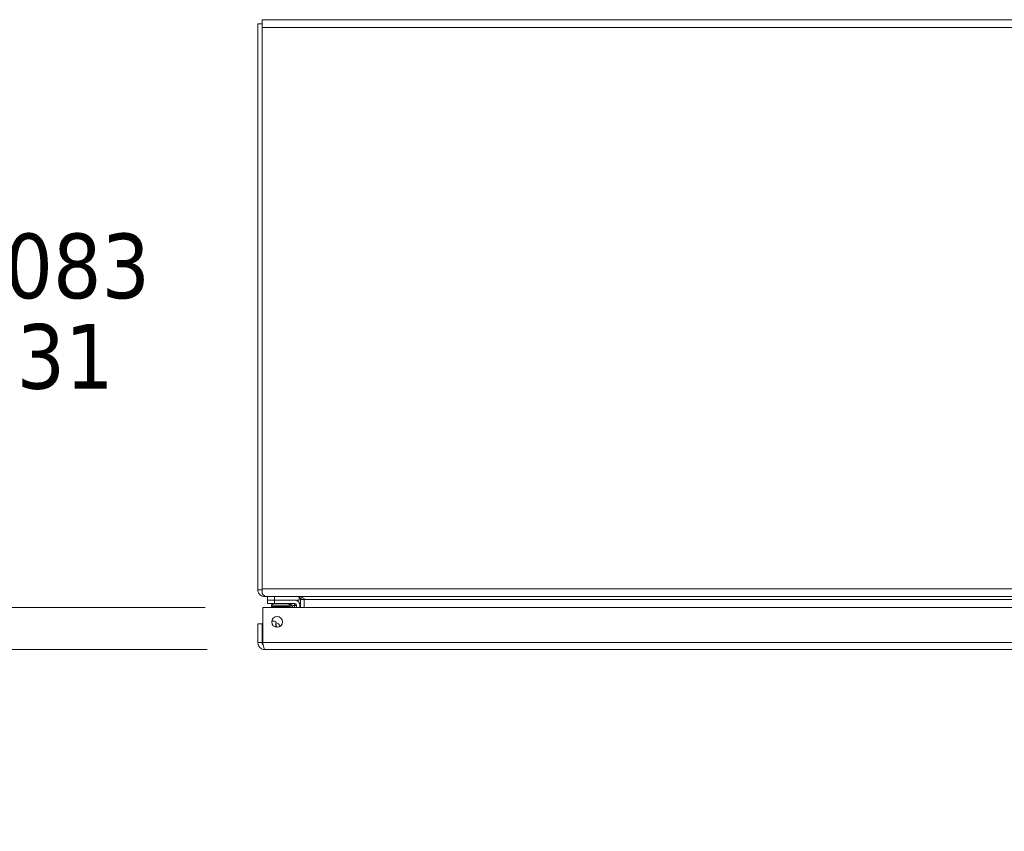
# Model space of a CAD drawing. Header units: inches. Extents: x 8 to 265, y 5 to 155.
# Tile 84 of 152: x 43 to 60, y 141 to 155. Entities that reach past the tile are written whole.
import ezdxf

# ---------------------------------------------------------------- set-up
doc = ezdxf.new("R2010")
doc.units = ezdxf.units.IN
doc.header["$LTSCALE"] = 16
doc.header["$MEASUREMENT"] = 0
for name, color, linetype, lineweight in [('Dimension (ANSI)', 7, 'Continuous', 5), ('Visible (ANSI)', 7, 'Continuous', 5), ('Visible Narrow (ANSI)', 7, 'Continuous', 5)]:
    doc.layers.add(name, color=color, linetype=linetype, lineweight=lineweight)
doc.styles.add('TAHOMA', font='tahoma.ttf')
doc.dimstyles.new('Default (ANSI)', dxfattribs={"dimscale": 16, "dimtxt": 0.07, "dimasz": 0.098425, "dimexe": 0.125, "dimexo": 0.0625, "dimgap": 0.031496, "dimtad": 0, "dimtih": 1, "dimtoh": 1, "dimrnd": 1e-08, "dimzin": 0, "dimdsep": 46, "dimtxsty": 'TAHOMA', "dimcen": 0.09, "dimdle": 0.393701, "dimclrd": 256, "dimclre": 256, "dimclrt": 256, "dimadec": 0, "dimazin": 0, "dimtfac": 1, "dimtofl": 0, "dimtmove": 0, "dimatfit": 3, "dimfxl": 1, "dimtolj": 1, "dimtzin": 0, "dimlwd": -1, "dimlwe": -1, "dimarcsym": 0})

# ---------------------------------------------------------------- blocks, each defined once
blk = doc.blocks.new('*D6')
at = {"layer": 'Defpoints', "color": 0, "transparency": 16777216}
for p in [(35.267, 144.406), (47.051, 144.406), (47.087, 143.676)]:
    blk.add_point(p, dxfattribs=at)
at = {"layer": 'Dimension (ANSI)', "transparency": 16777216}
for p, q in [((35.267, 145.98), (35.267, 149.542)), ((35.267, 149.542), (36.842, 149.542)), ((46.051, 144.406), (33.267, 144.406)), ((46.087, 143.676), (33.267, 143.676)), ((35.267, 142.101), (35.267, 140.526))]:
    blk.add_line(p, q, dxfattribs=at)
for points in [[(35.004, 145.98), (35.529, 145.98), (35.267, 144.406)], [(35.004, 142.101), (35.529, 142.101), (35.267, 143.676)]]:
    blk.add_solid(points, dxfattribs=at)
at = {"layer": 'Dimension (ANSI)', "transparency": 16777216, "insert": (41.182, 149.542), "char_height": 1.12, "attachment_point": 5, "style": 'TAHOMA'}
blk.add_mtext('\\A1;0.73\\S+0.083^ -0.031;', dxfattribs=at)

msp = doc.modelspace()

# ---------------------------------------------------------------- linework, layer by layer
at = {"layer": 'Visible (ANSI)'}
for p, q in [((47.0393, 154.5931), (106.8913, 154.5931)), ((47.0393, 154.5931), (47.0393, 154.4566)), ((46.9653, 154.5191), (46.9653, 144.7139)), ((46.9653, 154.5191), (47.0393, 154.5191)), ((47.0393, 144.7296), (47.0393, 154.4566)), ((46.9654, 144.7083), (47.0393, 144.7117)), ((47.0393, 144.7296), (47.0393, 144.6494)), ((47.0824, 144.6066), (47.0819, 144.5931)), ((47.0862, 144.6042), (47.0862, 144.5931)), ((47.1216, 144.5931), (47.0862, 144.5931)), ((106.8089, 144.5931), (47.1216, 144.5931)), ((47.1313, 144.5931), (47.1313, 144.5311)), ((47.2563, 144.5311), (47.1313, 144.5311)), ((47.2563, 144.5311), (47.1313, 144.5311)), ((47.1313, 144.472), (47.1313, 144.5311)), ((47.2563, 144.5311), (47.6813, 144.5311)), ((47.2563, 144.5311), (47.6083, 144.5311)), ((47.6813, 144.5862), (47.6813, 144.5311)), ((47.7473, 144.5721), (47.702, 144.5591)), ((47.7038, 144.4056), (47.7038, 144.5462)), ((47.7693, 144.5591), (47.7693, 144.5462)), ((47.7693, 144.5462), (47.7693, 144.4056)), ((47.0513, 143.7964), (47.0513, 144.4056)), ((47.0513, 144.4056), (76.6312, 144.4056)), ((47.1313, 144.472), (47.2563, 144.472)), ((47.2301, 144.472), (47.2053, 144.4434)), ((47.5253, 144.4434), (47.2053, 144.4434)), ((47.2053, 144.4211), (47.2053, 144.4434)), ((47.5253, 144.4211), (47.2053, 144.4211)), ((47.6083, 144.472), (47.2563, 144.472)), ((47.5007, 144.4716), (47.5253, 144.4434)), ((47.5253, 144.4211), (47.5253, 144.4434)), ((47.5817, 144.4056), (47.5299, 144.4574)), ((47.6352, 144.4056), (47.6352, 144.4451)), ((47.6943, 144.4451), (47.6943, 144.4056)), ((47.0403, 144.1243), (46.9663, 144.1243)), ((46.9663, 144.1243), (46.9663, 143.7964)), ((47.0403, 143.7964), (47.0403, 144.1243)), ((47.2803, 144.1594), (47.2803, 144.0639)), ((47.0403, 143.7964), (46.9663, 143.7964)), ((76.5954, 143.6756), (47.0871, 143.6756))]:
    msp.add_line(p, q, dxfattribs=at)
msp.add_circle((47.3013, 144.1556), 0.094, dxfattribs=at)
for centre, radius, start, end in [((47.0862, 144.7139), 0.1209, 180, 182.669), ((47.6083, 144.4451), 0.086, 0, 90), ((47.6569, 144.5462), 0.0469, 0, 16.03297), ((47.4945, 144.422), 0.05, 45, 90), ((47.6083, 144.4451), 0.0269, 0, 90), ((47.2253, 143.9996), 0.1555, 31.3983, 69.28799), ((47.2253, 143.9996), 0.0965, 40.01868, 49.45924)]:
    msp.add_arc(centre, radius, start, end, dxfattribs=at)
for points, knots in [([(47.0819, 144.5931), (47.0626, 144.5938), (47.0355, 144.6009), (47.0137, 144.6172), (46.9915, 144.6338), (46.9769, 144.6587), (46.9709, 144.6775), (46.9649, 144.6964), (46.9654, 144.7083), (46.9654, 144.7083)], [-2.3561945, -2.3561945, -2.3561945, -2.3561945, -1.5812853, -1.5812853, -1.5812853, -0.7923347, -0.7923347, -0.7923347, 0, 0, 0, 0]), ([(47.2081, 144.1677), (47.2135, 144.1682), (47.2189, 144.1685), (47.2432, 144.1687), (47.2624, 144.1655), (47.2803, 144.1594)], [0.0981236, 0.0981236, 0.0981236, 0.0981236, 0.13918808, 0.13918808, 0.28328017, 0.28328017, 0.28328017, 0.28328017]), ([(47.283, 144.1041), (47.2823, 144.1122), (47.2816, 144.1192), (47.2806, 144.131), (47.2803, 144.1359), (47.2803, 144.14)], [0, 0, 0, 0, 0.0808847, 0.0808847, 0.16188274, 0.16188274, 0.16188274, 0.16188274]), ([(47.283, 144.1041), (47.2839, 144.0932), (47.2853, 144.0835), (47.2886, 144.0703), (47.2901, 144.0658), (47.2918, 144.062)], [0.55567071, 0.55567071, 0.55567071, 0.55567071, 0.64256103, 0.64256103, 0.69602103, 0.69602103, 0.69602103, 0.69602103]), ([(46.9663, 143.7964), (46.9663, 143.7538), (46.9907, 143.712), (47.0278, 143.6911), (47.0458, 143.681), (47.0665, 143.6756), (47.0871, 143.6756)], [0, 0, 0, 0, 1.0578122, 1.0578122, 1.0578122, 1.5707963, 1.5707963, 1.5707963, 1.5707963]), ([(47.0587, 143.7597), (47.0503, 143.7662), (47.0439, 143.7754), (47.0415, 143.7857), (47.0407, 143.7892), (47.0403, 143.7928), (47.0403, 143.7964)], [0.65952391, 0.65952391, 0.65952391, 0.65952391, 1.34047079, 1.34047079, 1.34047079, 1.57079633, 1.57079633, 1.57079633, 1.57079633]), ([(47.0871, 143.6756), (47.0791, 143.6756), (47.0711, 143.7), (47.063, 143.7371), (47.0591, 143.7551), (47.0552, 143.7758), (47.0513, 143.7964)], [0, 0, 0, 0, 1.0578122, 1.0578122, 1.0578122, 1.5707963, 1.5707963, 1.5707963, 1.5707963])]:
    msp.add_open_spline(points, degree=3, knots=knots, dxfattribs=at)
for points in [[(47.0393, 144.6494), (47.0667, 144.6147), (47.0942, 144.5931), (47.1216, 144.5931)], [(47.0862, 144.5931), (47.0847, 144.5931), (47.0833, 144.5931), (47.0819, 144.5931)], [(47.702, 144.5591), (47.6964, 144.5785), (47.6771, 144.5931), (47.6569, 144.5931)], [(47.6768, 144.5931), (47.7076, 144.5931), (47.7384, 144.5785), (47.7693, 144.5591)]]:
    msp.add_open_spline(points, degree=3, dxfattribs=at)
at = {"layer": 'Visible Narrow (ANSI)'}
for p, q in [((106.8913, 154.4566), (47.0393, 154.4566)), ((46.9653, 144.7139), (47.0393, 144.7139)), ((47.0393, 144.7296), (106.8913, 144.7296)), ((47.2563, 144.5311), (47.2563, 144.5931)), ((47.2563, 144.5311), (47.2563, 144.472)), ((47.7693, 144.5462), (47.7038, 144.5462)), ((76.2778, 144.5462), (47.7693, 144.5462)), ((47.0513, 143.7964), (76.6312, 143.7964))]:
    msp.add_line(p, q, dxfattribs=at)
for points, knots in [([(47.5979, 144.4347), (47.5925, 144.4365), (47.5871, 144.4383), (47.5819, 144.44), (47.5717, 144.4434), (47.5621, 144.4466), (47.5542, 144.4492), (47.5464, 144.4518), (47.5402, 144.4539), (47.5361, 144.4553), (47.5319, 144.4567), (47.5299, 144.4574), (47.5299, 144.4574)], [1.9375412, 1.9375412, 1.9375412, 1.9375412, 2.1111949, 2.1111949, 2.1111949, 2.4529793, 2.4529793, 2.4529793, 2.7898766, 2.7898766, 2.7898766, 3.1415927, 3.1415927, 3.1415927, 3.1415927]), ([(47.6083, 144.472), (47.6085, 144.472), (47.6086, 144.4716), (47.6086, 144.471), (47.6086, 144.4703), (47.6084, 144.4694), (47.6081, 144.4683), (47.6079, 144.4671), (47.6075, 144.4658), (47.6071, 144.4642), (47.6069, 144.4633), (47.6066, 144.4622), (47.6063, 144.4611), (47.6061, 144.4605), (47.6059, 144.4599), (47.6057, 144.4593), (47.6049, 144.4563), (47.6038, 144.4529), (47.6027, 144.4492), (47.6025, 144.4487), (47.6024, 144.4482), (47.6022, 144.4477), (47.602, 144.447), (47.6018, 144.4464), (47.6016, 144.4458), (47.6013, 144.4449), (47.601, 144.444), (47.6007, 144.4431), (47.5998, 144.4404), (47.5989, 144.4376), (47.5979, 144.4347)], [0, 0, 0, 0, 0.0002561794, 0.0002561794, 0.0002561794, 0.0005014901, 0.0005014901, 0.0005014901, 0.0007346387, 0.0007346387, 0.0007346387, 0.0008769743, 0.0008769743, 0.0008769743, 0.0009553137, 0.0009553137, 0.0009553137, 0.0013154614, 0.0013154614, 0.0013154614, 0.0013659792, 0.0013659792, 0.0013659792, 0.0014250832, 0.0014250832, 0.0014250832, 0.0015072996, 0.0015072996, 0.0015072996, 0.0017539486, 0.0017539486, 0.0017539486, 0.0017539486]), ([(47.6352, 144.4451), (47.6352, 144.4453), (47.6349, 144.4454), (47.6342, 144.4454), (47.6336, 144.4453), (47.6327, 144.4452), (47.6315, 144.4449), (47.6304, 144.4447), (47.629, 144.4443), (47.6274, 144.4439), (47.6265, 144.4436), (47.6255, 144.4434), (47.6244, 144.443), (47.6238, 144.4429), (47.6231, 144.4427), (47.6225, 144.4425), (47.6195, 144.4416), (47.6161, 144.4406), (47.6124, 144.4395), (47.6119, 144.4393), (47.6114, 144.4391), (47.6109, 144.439), (47.6103, 144.4388), (47.6096, 144.4386), (47.609, 144.4384), (47.6081, 144.4381), (47.6072, 144.4378), (47.6063, 144.4375), (47.6036, 144.4366), (47.6008, 144.4357), (47.5979, 144.4347)], [0, 0, 0, 0, 0.0002561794, 0.0002561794, 0.0002561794, 0.0005014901, 0.0005014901, 0.0005014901, 0.0007346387, 0.0007346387, 0.0007346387, 0.0008769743, 0.0008769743, 0.0008769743, 0.0009553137, 0.0009553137, 0.0009553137, 0.0013154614, 0.0013154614, 0.0013154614, 0.0013659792, 0.0013659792, 0.0013659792, 0.0014250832, 0.0014250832, 0.0014250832, 0.0015072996, 0.0015072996, 0.0015072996, 0.0017539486, 0.0017539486, 0.0017539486, 0.0017539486]), ([(47.6076, 144.4056), (47.6062, 144.4098), (47.6047, 144.4142), (47.6032, 144.4187), (47.6015, 144.4239), (47.5997, 144.4293), (47.5979, 144.4347)], [0.8787418, 0.8787418, 0.8787418, 0.8787418, 1.03039776, 1.03039776, 1.03039776, 1.20405149, 1.20405149, 1.20405149, 1.20405149])]:
    msp.add_open_spline(points, degree=3, knots=knots, dxfattribs=at)

# ---------------------------------------------------------------- dimensions: what is measured, and where the dimension line sits
at = {"layer": 'Dimension (ANSI)'}
dim = msp.add_linear_dim(base=(35.2668, 144.4056), p1=(47.0871, 143.6756), p2=(47.0513, 144.4056), angle=90, dimstyle='Default (ANSI)', override={"dimgap": 0.031496, "dimdec": 2, "dimtol": 1, "dimlim": 0, "dimtp": 0.083, "dimtm": 0.031, "dimtdec": 3, "dimatfit": 1}, dxfattribs=at)
dim.commit()
dim.dimension.update_dxf_attribs({"geometry": '*D6', "text_midpoint": (41.1816, 149.5416), "dimtype": 160})

doc.saveas('drawing.dxf')
